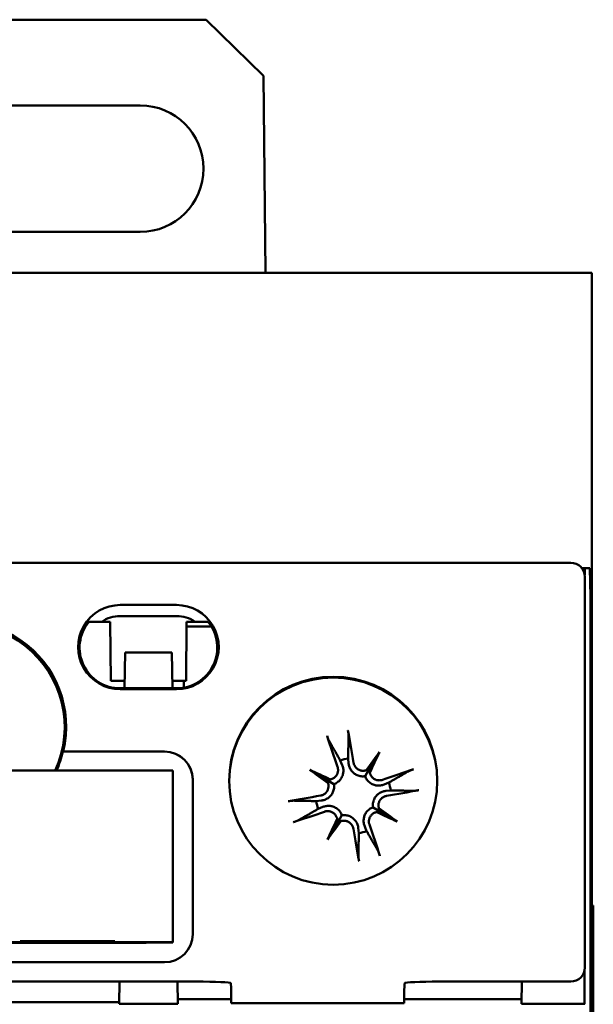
# Model space of a CAD drawing. Header units: millimetres. Extents: x 0 to 187, y 0 to 231.
# Tile 8 of 16: x 167 to 187, y 63 to 98. Entities that reach past the tile are written whole.
import ezdxf

# ---------------------------------------------------------------- set-up
doc = ezdxf.new("R2010")
doc.units = ezdxf.units.MM
doc.layers.add('Arêtes visibles(ISO)', color=7, linetype='Continuous', lineweight=50)

msp = doc.modelspace()

# ---------------------------------------------------------------- linework, layer by layer
at = {"layer": 'Arêtes visibles(ISO)'}
for p, q in [((156.079, 98.019), (173.538, 98.019)), ((173.538, 98.019), (175.581, 96.019)), ((175.581, 96.019), (175.654, 89.023)), ((166.144, 94.969), (171.193, 94.969)), ((171.193, 90.469), (166.532, 90.469)), ((186.759, 89.009), (142.859, 89.009)), ((175.654, 89.023), (175.641, 89.009)), ((186.759, 89.009), (187.112, 89.009)), ((187.112, 89.009), (187.259, 89.009)), ((187.259, 9.009), (187.259, 89.009)), ((186.465, 78.696), (143.152, 78.696)), ((186.509, 78.696), (186.465, 78.696)), ((187.004, 78.502), (186.905, 78.502)), ((187.004, 78.502), (187.004, 78.266)), ((187.191, 78.502), (187.004, 78.502)), ((187.191, 78.502), (187.209, 77.502)), ((187.009, 64.298), (187.009, 78.196)), ((187.209, 77.502), (187.209, 70.602)), ((170.485, 77.197), (172.485, 77.197)), ((170.485, 76.804), (172.485, 76.804)), ((169.823, 76.597), (169.365, 76.597)), ((170.123, 76.597), (169.823, 76.597)), ((170.144, 74.502), (170.123, 76.597)), ((172.824, 74.502), (172.844, 76.597)), ((172.843, 76.429), (173.719, 76.435)), ((173.147, 76.597), (172.844, 76.597)), ((173.604, 76.597), (173.147, 76.597)), ((170.635, 74.232), (170.657, 75.502)), ((172.314, 75.502), (170.657, 75.502)), ((172.336, 74.232), (172.314, 75.502)), ((170.144, 74.502), (170.639, 74.502)), ((172.331, 74.502), (172.824, 74.502)), ((172.744, 74.255), (172.745, 74.502)), ((170.485, 74.232), (172.485, 74.232)), ((172.485, 74.197), (170.485, 74.197)), ((168.444, 71.981), (168.455, 71.985)), ((172.059, 71.981), (168.444, 71.981)), ((168.455, 71.985), (172.059, 71.985)), ((179.699, 71.96), (179.317, 71.316)), ((178.311, 71.664), (178.38, 71.498)), ((178.607, 71.556), (178.588, 71.734)), ((157.259, 71.303), (172.359, 71.303)), ((172.359, 71.303), (172.359, 65.204)), ((177.228, 71.33), (177.872, 70.947)), ((179.317, 71.316), (179.192, 71.106)), ((173.059, 70.985), (173.059, 65.486)), ((177.872, 70.947), (178.082, 70.823)), ((180.033, 70.877), (179.867, 70.808)), ((179.925, 70.581), (180.104, 70.6)), ((187.209, 70.602), (187.209, 27.402)), ((177.632, 70.238), (177.454, 70.219)), ((177.524, 69.942), (177.69, 70.011)), ((178.241, 69.503), (178.366, 69.713)), ((179.686, 69.871), (179.475, 69.996)), ((180.33, 69.489), (179.686, 69.871)), ((177.858, 68.858), (178.241, 69.503)), ((178.95, 69.263), (178.97, 69.084)), ((179.246, 69.155), (179.178, 69.321)), ((187.259, 66.509), (187.309, 66.509)), ((187.309, 63.309), (187.309, 66.509)), ((166.929, 65.204), (162.689, 65.204)), ((166.907, 65.182), (165.809, 65.182)), ((166.907, 65.182), (166.929, 65.204)), ((166.907, 65.182), (170.311, 65.182)), ((166.929, 65.234), (170.289, 65.234)), ((166.929, 65.204), (166.929, 65.234)), ((170.289, 65.234), (170.289, 65.204)), ((172.359, 65.204), (170.289, 65.204)), ((170.289, 65.204), (170.311, 65.182)), ((171.409, 65.182), (170.311, 65.182)), ((171.409, 65.19), (172.359, 65.19)), ((171.409, 65.19), (171.409, 65.182)), ((172.359, 65.204), (172.359, 65.19)), ((172.059, 64.486), (157.559, 64.486)), ((187, 64.203), (186.999, 63.002)), ((172.923, 63.799), (156.695, 63.799)), ((170.439, 63.002), (170.453, 63.799)), ((172.532, 63.002), (172.518, 63.799)), ((186.509, 63.799), (182.095, 63.799)), ((184.765, 63.799), (184.751, 63.002)), ((170.44, 63.063), (159.178, 63.063)), ((174.433, 63.175), (172.529, 63.175)), ((174.433, 63.029), (174.433, 63.248)), ((180.585, 63.248), (180.585, 63.029)), ((184.754, 63.175), (180.585, 63.175)), ((187.309, 63.309), (187.309, 61.509)), ((170.439, 63.002), (172.532, 63.002)), ((174.433, 63.029), (180.585, 63.029)), ((184.751, 63.002), (186.999, 63.002)), ((186.999, 63.002), (186.987, 62.989))]:
    msp.add_line(p, q, dxfattribs=at)
at = {"layer": 'Arêtes visibles(ISO)', "flags": 128}
for points in [[(177.912, 72.36), (177.91, 72.364), (177.908, 72.369), (177.905, 72.374), (177.902, 72.38), (177.9, 72.385), (177.897, 72.391), (177.894, 72.398), (177.891, 72.405), (177.888, 72.412), (177.884, 72.42), (177.881, 72.428), (177.878, 72.436), (177.875, 72.444), (177.871, 72.452), (177.868, 72.461), (177.864, 72.471), (177.861, 72.48), (177.858, 72.489), (177.855, 72.498), (177.851, 72.506), (177.848, 72.515), (177.845, 72.525), (177.842, 72.534), (177.839, 72.543)], [(178.581, 72.732), (178.583, 72.723), (178.585, 72.714), (178.586, 72.704), (178.588, 72.694), (178.589, 72.685), (178.591, 72.676), (178.592, 72.666), (178.594, 72.657), (178.595, 72.647), (178.596, 72.637), (178.597, 72.628), (178.598, 72.62), (178.599, 72.611), (178.6, 72.603), (178.601, 72.594), (178.602, 72.586), (178.603, 72.579), (178.603, 72.571), (178.604, 72.565), (178.604, 72.559), (178.604, 72.553), (178.604, 72.547), (178.604, 72.542), (178.604, 72.537)], [(178.588, 71.734), (178.589, 71.761), (178.589, 71.789), (178.59, 71.817), (178.59, 71.845), (178.591, 71.874), (178.591, 71.903), (178.592, 71.933), (178.593, 71.963), (178.593, 71.994), (178.594, 72.026), (178.594, 72.058), (178.595, 72.09), (178.596, 72.124), (178.597, 72.158), (178.597, 72.192), (178.598, 72.228), (178.599, 72.264), (178.599, 72.3), (178.6, 72.338), (178.601, 72.376), (178.602, 72.415), (178.603, 72.455), (178.604, 72.495), (178.604, 72.537)], [(177.912, 72.36), (177.933, 72.324), (177.953, 72.289), (177.973, 72.254), (177.992, 72.221), (178.011, 72.187), (178.03, 72.155), (178.048, 72.123), (178.066, 72.092), (178.084, 72.061), (178.101, 72.031), (178.118, 72.002), (178.134, 71.973), (178.151, 71.945), (178.167, 71.917), (178.182, 71.889), (178.198, 71.862), (178.213, 71.836), (178.228, 71.81), (178.242, 71.785), (178.256, 71.76), (178.271, 71.735), (178.284, 71.711), (178.298, 71.687), (178.311, 71.664)], [(178.38, 71.498), (178.391, 71.469), (178.4, 71.439), (178.408, 71.407), (178.414, 71.375), (178.418, 71.341), (178.419, 71.308), (178.419, 71.274), (178.416, 71.241), (178.411, 71.208), (178.404, 71.176), (178.395, 71.144), (178.384, 71.112), (178.37, 71.08), (178.353, 71.048), (178.334, 71.017), (178.313, 70.987), (178.289, 70.959), (178.265, 70.934), (178.239, 70.911), (178.21, 70.889), (178.18, 70.868), (178.148, 70.851), (178.115, 70.835), (178.082, 70.823)], [(179.192, 71.106), (179.157, 71.101), (179.121, 71.099), (179.085, 71.099), (179.048, 71.103), (179.013, 71.108), (178.978, 71.116), (178.945, 71.127), (178.911, 71.14), (178.878, 71.155), (178.847, 71.173), (178.817, 71.194), (178.789, 71.215), (178.763, 71.238), (178.74, 71.262), (178.719, 71.287), (178.699, 71.313), (178.68, 71.341), (178.664, 71.37), (178.649, 71.401), (178.637, 71.432), (178.626, 71.463), (178.618, 71.494), (178.612, 71.525), (178.607, 71.556)], [(179.225, 71.314), (179.202, 71.308), (179.178, 71.303), (179.154, 71.3), (179.13, 71.298), (179.105, 71.298), (179.08, 71.3), (179.056, 71.304), (179.031, 71.31), (179.008, 71.317), (178.985, 71.326), (178.963, 71.337), (178.942, 71.348), (178.922, 71.361), (178.903, 71.376), (178.885, 71.393), (178.867, 71.41), (178.851, 71.429), (178.837, 71.45), (178.824, 71.471), (178.812, 71.492), (178.803, 71.515), (178.795, 71.537), (178.788, 71.56), (178.783, 71.583)], [(178.212, 71.437), (178.219, 71.415), (178.224, 71.391), (178.228, 71.367), (178.23, 71.343), (178.231, 71.318), (178.229, 71.293), (178.226, 71.269), (178.221, 71.244), (178.214, 71.221), (178.206, 71.198), (178.197, 71.176), (178.186, 71.155), (178.173, 71.135), (178.158, 71.115), (178.142, 71.096), (178.125, 71.078), (178.106, 71.062), (178.086, 71.046), (178.066, 71.033), (178.044, 71.021), (178.023, 71.011), (178, 71.002), (177.978, 70.995), (177.954, 70.99)], [(179.807, 70.976), (179.784, 70.969), (179.761, 70.964), (179.737, 70.96), (179.712, 70.958), (179.687, 70.957), (179.663, 70.959), (179.638, 70.962), (179.614, 70.967), (179.59, 70.974), (179.568, 70.982), (179.546, 70.991), (179.525, 71.003), (179.504, 71.015), (179.484, 71.03), (179.465, 71.046), (179.447, 71.063), (179.431, 71.082), (179.416, 71.102), (179.402, 71.122), (179.39, 71.144), (179.38, 71.166), (179.372, 71.188), (179.365, 71.21), (179.359, 71.234)], [(180.73, 71.276), (180.694, 71.255), (180.658, 71.235), (180.624, 71.215), (180.59, 71.196), (180.557, 71.177), (180.524, 71.158), (180.493, 71.14), (180.461, 71.122), (180.431, 71.104), (180.401, 71.087), (180.371, 71.07), (180.342, 71.054), (180.314, 71.037), (180.286, 71.021), (180.259, 71.006), (180.232, 70.99), (180.206, 70.975), (180.18, 70.961), (180.154, 70.946), (180.129, 70.932), (180.105, 70.918), (180.08, 70.904), (180.057, 70.89), (180.033, 70.877)], [(180.73, 71.276), (180.734, 71.278), (180.738, 71.28), (180.744, 71.283), (180.749, 71.286), (180.755, 71.288), (180.761, 71.291), (180.767, 71.294), (180.774, 71.297), (180.782, 71.3), (180.79, 71.304), (180.797, 71.307), (180.805, 71.31), (180.813, 71.313), (180.822, 71.317), (180.831, 71.32), (180.84, 71.324), (180.849, 71.327), (180.858, 71.33), (180.867, 71.334), (180.876, 71.337), (180.885, 71.34), (180.894, 71.343), (180.903, 71.346), (180.912, 71.349)], [(177.874, 70.855), (177.881, 70.832), (177.885, 70.809), (177.889, 70.785), (177.89, 70.76), (177.89, 70.736), (177.888, 70.711), (177.884, 70.686), (177.878, 70.662), (177.871, 70.638), (177.862, 70.615), (177.852, 70.593), (177.84, 70.573), (177.827, 70.553), (177.812, 70.534), (177.795, 70.515), (177.778, 70.498), (177.759, 70.482), (177.739, 70.467), (177.717, 70.454), (177.696, 70.443), (177.673, 70.433), (177.651, 70.425), (177.628, 70.419), (177.605, 70.414)], [(178.082, 70.823), (178.087, 70.788), (178.089, 70.752), (178.089, 70.715), (178.086, 70.679), (178.08, 70.643), (178.072, 70.609), (178.061, 70.575), (178.048, 70.542), (178.033, 70.509), (178.015, 70.477), (177.995, 70.447), (177.973, 70.419), (177.95, 70.394), (177.926, 70.371), (177.902, 70.349), (177.875, 70.329), (177.847, 70.311), (177.818, 70.294), (177.788, 70.28), (177.757, 70.267), (177.725, 70.257), (177.694, 70.248), (177.663, 70.242), (177.632, 70.238)], [(179.867, 70.808), (179.838, 70.797), (179.808, 70.788), (179.777, 70.78), (179.744, 70.774), (179.711, 70.771), (179.677, 70.769), (179.644, 70.77), (179.61, 70.772), (179.578, 70.777), (179.546, 70.784), (179.514, 70.793), (179.481, 70.804), (179.449, 70.818), (179.417, 70.835), (179.386, 70.854), (179.357, 70.876), (179.329, 70.899), (179.304, 70.923), (179.28, 70.95), (179.258, 70.978), (179.238, 71.009), (179.22, 71.04), (179.205, 71.073), (179.192, 71.106)], [(179.475, 69.996), (179.471, 70.031), (179.468, 70.067), (179.469, 70.103), (179.472, 70.14), (179.478, 70.175), (179.486, 70.21), (179.496, 70.243), (179.509, 70.277), (179.525, 70.31), (179.543, 70.342), (179.563, 70.371), (179.585, 70.399), (179.608, 70.425), (179.631, 70.448), (179.656, 70.469), (179.683, 70.489), (179.711, 70.508), (179.74, 70.524), (179.77, 70.539), (179.801, 70.551), (179.832, 70.562), (179.864, 70.57), (179.895, 70.577), (179.925, 70.581)], [(180.104, 70.6), (180.131, 70.6), (180.158, 70.599), (180.186, 70.599), (180.214, 70.598), (180.243, 70.597), (180.272, 70.597), (180.302, 70.596), (180.333, 70.596), (180.364, 70.595), (180.395, 70.594), (180.427, 70.594), (180.46, 70.593), (180.493, 70.592), (180.527, 70.592), (180.562, 70.591), (180.597, 70.59), (180.633, 70.589), (180.67, 70.589), (180.707, 70.588), (180.745, 70.587), (180.784, 70.586), (180.824, 70.585), (180.865, 70.585), (180.906, 70.584)], [(181.102, 70.607), (181.093, 70.605), (181.083, 70.603), (181.073, 70.602), (181.064, 70.6), (181.054, 70.599), (181.045, 70.597), (181.036, 70.596), (181.026, 70.594), (181.016, 70.593), (181.007, 70.592), (180.998, 70.591), (180.989, 70.59), (180.981, 70.589), (180.972, 70.588), (180.964, 70.587), (180.956, 70.586), (180.948, 70.586), (180.941, 70.585), (180.934, 70.585), (180.928, 70.584), (180.922, 70.584), (180.916, 70.584), (180.911, 70.584), (180.906, 70.584)], [(176.456, 70.212), (176.465, 70.214), (176.475, 70.215), (176.484, 70.217), (176.494, 70.219), (176.503, 70.22), (176.512, 70.221), (176.522, 70.223), (176.532, 70.224), (176.541, 70.226), (176.551, 70.227), (176.56, 70.228), (176.568, 70.229), (176.577, 70.23), (176.585, 70.231), (176.594, 70.232), (176.602, 70.232), (176.61, 70.233), (176.617, 70.234), (176.623, 70.234), (176.63, 70.235), (176.636, 70.235), (176.641, 70.235), (176.647, 70.235), (176.651, 70.235)], [(177.454, 70.219), (177.427, 70.219), (177.399, 70.22), (177.372, 70.22), (177.343, 70.221), (177.314, 70.221), (177.285, 70.222), (177.255, 70.223), (177.225, 70.223), (177.194, 70.224), (177.162, 70.224), (177.13, 70.225), (177.098, 70.226), (177.064, 70.226), (177.03, 70.227), (176.996, 70.228), (176.961, 70.229), (176.925, 70.229), (176.888, 70.23), (176.85, 70.231), (176.812, 70.232), (176.773, 70.232), (176.733, 70.233), (176.693, 70.234), (176.651, 70.235)], [(179.683, 69.964), (179.677, 69.986), (179.672, 70.01), (179.669, 70.034), (179.668, 70.058), (179.668, 70.083), (179.67, 70.108), (179.674, 70.133), (179.679, 70.157), (179.687, 70.181), (179.696, 70.203), (179.706, 70.225), (179.718, 70.246), (179.731, 70.266), (179.746, 70.285), (179.762, 70.303), (179.78, 70.321), (179.799, 70.337), (179.819, 70.351), (179.84, 70.364), (179.862, 70.376), (179.884, 70.386), (179.907, 70.394), (179.929, 70.4), (179.953, 70.405)], [(176.828, 69.543), (176.864, 69.564), (176.899, 69.584), (176.934, 69.604), (176.968, 69.623), (177.001, 69.642), (177.033, 69.661), (177.065, 69.679), (177.096, 69.697), (177.127, 69.714), (177.157, 69.732), (177.186, 69.748), (177.215, 69.765), (177.244, 69.781), (177.271, 69.797), (177.299, 69.813), (177.326, 69.828), (177.352, 69.843), (177.378, 69.858), (177.403, 69.873), (177.428, 69.887), (177.453, 69.901), (177.477, 69.915), (177.501, 69.928), (177.524, 69.942)], [(177.69, 70.011), (177.719, 70.021), (177.75, 70.031), (177.781, 70.038), (177.813, 70.044), (177.847, 70.048), (177.88, 70.05), (177.914, 70.049), (177.947, 70.046), (177.98, 70.042), (178.012, 70.035), (178.044, 70.026), (178.076, 70.014), (178.109, 70), (178.141, 69.984), (178.172, 69.965), (178.201, 69.943), (178.229, 69.92), (178.254, 69.896), (178.278, 69.869), (178.3, 69.84), (178.32, 69.81), (178.338, 69.778), (178.353, 69.746), (178.366, 69.713)], [(177.751, 69.843), (177.773, 69.85), (177.797, 69.855), (177.821, 69.859), (177.845, 69.861), (177.87, 69.861), (177.895, 69.86), (177.919, 69.857), (177.944, 69.852), (177.967, 69.845), (177.99, 69.837), (178.012, 69.827), (178.033, 69.816), (178.053, 69.803), (178.073, 69.789), (178.092, 69.773), (178.11, 69.756), (178.127, 69.737), (178.142, 69.717), (178.155, 69.696), (178.167, 69.675), (178.177, 69.653), (178.186, 69.631), (178.193, 69.608), (178.198, 69.585)], [(178.366, 69.713), (178.401, 69.718), (178.436, 69.72), (178.473, 69.719), (178.509, 69.716), (178.545, 69.711), (178.579, 69.703), (178.613, 69.692), (178.646, 69.679), (178.679, 69.663), (178.711, 69.645), (178.741, 69.625), (178.769, 69.603), (178.794, 69.58), (178.818, 69.557), (178.839, 69.532), (178.859, 69.506), (178.877, 69.478), (178.894, 69.448), (178.908, 69.418), (178.921, 69.387), (178.931, 69.356), (178.94, 69.325), (178.946, 69.294), (178.95, 69.263)], [(179.178, 69.321), (179.167, 69.35), (179.157, 69.38), (179.15, 69.412), (179.144, 69.444), (179.14, 69.477), (179.138, 69.511), (179.139, 69.544), (179.142, 69.578), (179.146, 69.611), (179.153, 69.642), (179.162, 69.674), (179.174, 69.707), (179.188, 69.739), (179.204, 69.771), (179.224, 69.802), (179.245, 69.832), (179.268, 69.859), (179.293, 69.885), (179.319, 69.908), (179.348, 69.93), (179.378, 69.95), (179.41, 69.968), (179.442, 69.983), (179.475, 69.996)], [(179.345, 69.381), (179.338, 69.404), (179.333, 69.427), (179.329, 69.451), (179.327, 69.476), (179.327, 69.501), (179.328, 69.525), (179.331, 69.55), (179.336, 69.574), (179.343, 69.598), (179.351, 69.621), (179.361, 69.642), (179.372, 69.663), (179.385, 69.684), (179.399, 69.704), (179.415, 69.723), (179.433, 69.741), (179.451, 69.757), (179.471, 69.772), (179.492, 69.786), (179.513, 69.798), (179.535, 69.808), (179.557, 69.816), (179.58, 69.823), (179.604, 69.829)], [(176.828, 69.543), (176.824, 69.541), (176.819, 69.538), (176.814, 69.536), (176.809, 69.533), (176.803, 69.53), (176.797, 69.528), (176.79, 69.525), (176.783, 69.521), (176.776, 69.518), (176.768, 69.515), (176.76, 69.512), (176.752, 69.508), (176.744, 69.505), (176.736, 69.502), (176.727, 69.498), (176.718, 69.495), (176.708, 69.492), (176.699, 69.488), (176.691, 69.485), (176.682, 69.482), (176.673, 69.479), (176.663, 69.476), (176.654, 69.472), (176.645, 69.469)], [(178.333, 69.505), (178.356, 69.511), (178.379, 69.516), (178.403, 69.519), (178.428, 69.521), (178.452, 69.52), (178.477, 69.518), (178.502, 69.514), (178.526, 69.509), (178.55, 69.501), (178.573, 69.492), (178.595, 69.482), (178.615, 69.47), (178.635, 69.457), (178.654, 69.442), (178.673, 69.426), (178.69, 69.408), (178.706, 69.389), (178.721, 69.369), (178.734, 69.348), (178.745, 69.326), (178.755, 69.304), (178.763, 69.281), (178.769, 69.259), (178.774, 69.236)], [(178.97, 69.084), (178.969, 69.057), (178.968, 69.03), (178.968, 69.002), (178.967, 68.974), (178.967, 68.945), (178.966, 68.916), (178.966, 68.886), (178.965, 68.855), (178.964, 68.825), (178.964, 68.793), (178.963, 68.761), (178.962, 68.728), (178.962, 68.695), (178.961, 68.661), (178.96, 68.626), (178.96, 68.591), (178.959, 68.555), (178.958, 68.518), (178.957, 68.481), (178.957, 68.443), (178.956, 68.404), (178.955, 68.364), (178.954, 68.323), (178.953, 68.282)], [(179.645, 68.458), (179.624, 68.494), (179.604, 68.53), (179.584, 68.564), (179.565, 68.598), (179.546, 68.631), (179.527, 68.664), (179.509, 68.696), (179.491, 68.727), (179.474, 68.757), (179.457, 68.787), (179.44, 68.817), (179.423, 68.846), (179.407, 68.874), (179.391, 68.902), (179.375, 68.929), (179.36, 68.956), (179.345, 68.983), (179.33, 69.009), (179.315, 69.034), (179.301, 69.059), (179.287, 69.084), (179.273, 69.108), (179.26, 69.131), (179.246, 69.155)], [(179.645, 68.458), (179.647, 68.454), (179.65, 68.45), (179.652, 68.445), (179.655, 68.439), (179.658, 68.433), (179.661, 68.428), (179.664, 68.421), (179.667, 68.414), (179.67, 68.406), (179.673, 68.399), (179.676, 68.391), (179.68, 68.383), (179.683, 68.375), (179.686, 68.366), (179.69, 68.357), (179.693, 68.348), (179.697, 68.339), (179.7, 68.33), (179.703, 68.321), (179.706, 68.312), (179.709, 68.303), (179.713, 68.294), (179.716, 68.285), (179.719, 68.276)], [(178.976, 68.086), (178.974, 68.096), (178.973, 68.105), (178.971, 68.115), (178.97, 68.124), (178.968, 68.134), (178.967, 68.143), (178.965, 68.152), (178.964, 68.162), (178.963, 68.172), (178.961, 68.181), (178.96, 68.19), (178.959, 68.199), (178.958, 68.207), (178.957, 68.216), (178.956, 68.224), (178.956, 68.232), (178.955, 68.24), (178.954, 68.247), (178.954, 68.254), (178.954, 68.26), (178.953, 68.266), (178.953, 68.272), (178.953, 68.277), (178.953, 68.282)], [(174.421, 63.694), (174.421, 63.699), (174.421, 63.703), (174.42, 63.708), (174.419, 63.712), (174.419, 63.716), (174.418, 63.72), (174.417, 63.724), (174.416, 63.727), (174.415, 63.73), (174.414, 63.733), (174.413, 63.736), (174.412, 63.739), (174.411, 63.741), (174.41, 63.744), (174.409, 63.746), (174.407, 63.748), (174.406, 63.75), (174.404, 63.751), (174.403, 63.752), (174.401, 63.754), (174.4, 63.755), (174.398, 63.755), (174.396, 63.756), (174.394, 63.756)], [(180.623, 63.756), (180.621, 63.756), (180.62, 63.755), (180.618, 63.755), (180.616, 63.754), (180.615, 63.752), (180.613, 63.751), (180.612, 63.75), (180.61, 63.748), (180.609, 63.746), (180.608, 63.744), (180.606, 63.741), (180.605, 63.739), (180.604, 63.736), (180.603, 63.733), (180.602, 63.73), (180.601, 63.727), (180.6, 63.724), (180.6, 63.72), (180.599, 63.716), (180.598, 63.712), (180.598, 63.708), (180.597, 63.703), (180.597, 63.699), (180.596, 63.694)]]:
    msp.add_lwpolyline(points, dxfattribs=at)
at = {"layer": 'Arêtes visibles(ISO)'}
for centre, radius, start, end in [((171.193, 92.719), 2.25, 270, 90), ((178.779, 70.409), 1.339, 98.1924, 110.4383), ((178.779, 70.409), 1.339, 8.1924, 20.4383), ((178.779, 70.409), 1.339, 188.1924, 200.4383), ((178.779, 70.409), 1.339, 278.1924, 290.4383)]:
    msp.add_arc(centre, radius, start, end, dxfattribs=at)
for centre, major_axis, ratio, start_param, end_param in [((186.509, 78.196), (0.425, 0.263), 0.99966, 5.729794, 7.300285), ((170.485, 75.697), (-1.5, 0), 0.999848, 4.712389, 7.853982), ((172.485, 75.697), (1.5, 0), 0.999848, 4.712389, 7.853982), ((164.809, 72.842), (3.698, 0), 0.999848, 5.853709, 9.854254), ((164.809, 72.86), (-3.75, 0), 0.999848, 2.905968, 6.51881), ((170.485, 75.622), (0, -1.182), 0.98972, 3.141593, 3.743259), ((172.485, 75.622), (0, 1.182), 0.98972, 5.681519, 6.283185), ((170.485, 75.679), (-1.448, 0), 0.999848, 5.596904, 7.853982), ((172.485, 75.679), (1.448, 0), 0.999848, 4.712389, 6.969466), ((178.059, 70.913), (3.7, 0), 0.999848, 0.004128, 3.137465), ((179.252, 70.58), (2.702, -7.513), 0.087156, 4.416787, 4.5667), ((178.282, 70.332), (-1.228, 7.889), 0.087156, 4.858078, 5.007991), ((164.809, 72.856), (3.74, 0), 0.999848, 5.854736, 6.046887), ((172.059, 70.985), (1, 0), 0.999848, 0, 1.570796), ((172.059, 70.981), (1, 0), 0.999848, 0, 1.570796), ((179.782, 69.72), (4.476, 6.514), 0.173648, 1.341111, 1.444187), ((177.694, 70.959), (-3.573, -7.05), 0.173648, 1.697406, 1.800481), ((178.229, 69.324), (7.05, -3.573), 0.173648, 1.697406, 1.800481), ((179.468, 71.412), (-6.514, 4.476), 0.173648, 1.341111, 1.444187), ((179.231, 71.559), (-0.224, 0.154), 0.868224, 2.08502, 2.445156), ((179.571, 71.357), (-0.242, 0.123), 0.868224, 0.696437, 1.056572), ((178.949, 69.936), (-7.513, -2.702), 0.087156, 4.416787, 4.5667), ((177.831, 71.202), (-0.123, -0.242), 0.868224, 0.696437, 1.056572), ((177.629, 70.861), (-0.154, -0.224), 0.868224, 2.08502, 2.445156), ((178.856, 69.912), (-7.889, -1.228), 0.087156, 4.858078, 5.007991), ((178.701, 70.907), (7.889, 1.228), 0.087156, 4.858078, 5.007991), ((178.608, 70.883), (7.513, 2.702), 0.087156, 4.416787, 4.5667), ((179.726, 69.617), (0.123, 0.242), 0.868224, 0.696437, 1.056572), ((179.329, 71.495), (-7.05, 3.573), 0.173648, 1.697406, 1.800481), ((179.928, 69.957), (0.154, 0.224), 0.868224, 2.08502, 2.445156), ((178.09, 69.407), (6.514, -4.476), 0.173648, 1.341111, 1.444187), ((179.864, 69.859), (3.573, 7.05), 0.173648, 1.697406, 1.800481), ((177.776, 71.098), (-4.476, -6.514), 0.173648, 1.341111, 1.444187), ((177.986, 69.462), (0.242, -0.123), 0.868224, 0.696437, 1.056572), ((178.327, 69.26), (0.224, -0.154), 0.868224, 2.08502, 2.445156), ((178.305, 70.239), (-2.702, 7.513), 0.087156, 4.416787, 4.5667), ((179.276, 70.487), (1.228, -7.889), 0.087156, 4.858078, 5.007991), ((172.059, 65.486), (1, 0), 0.999848, 4.712389, 6.283185), ((186.509, 64.299), (0.425, -0.263), 0.99966, 5.266085, 6.836577), ((172.923, 63.746), (-1.5, 0), 0.034905, 3.337017, 4.712389), ((182.095, 63.746), (-1.5, 0), 0.034905, 4.712389, 6.087761), ((174.411, 63.257), (0, -0.5), 0.043654, 1.55331, 2.635787), ((180.606, 63.257), (0, 0.5), 0.043654, 0.505805, 1.588283)]:
    msp.add_ellipse(centre, major_axis=major_axis, ratio=ratio, start_param=start_param, end_param=end_param, dxfattribs=at)
msp.add_ellipse((178.059, 70.943), major_axis=(3.7, 0), ratio=0.999848, dxfattribs=at)

doc.saveas('drawing.dxf')
